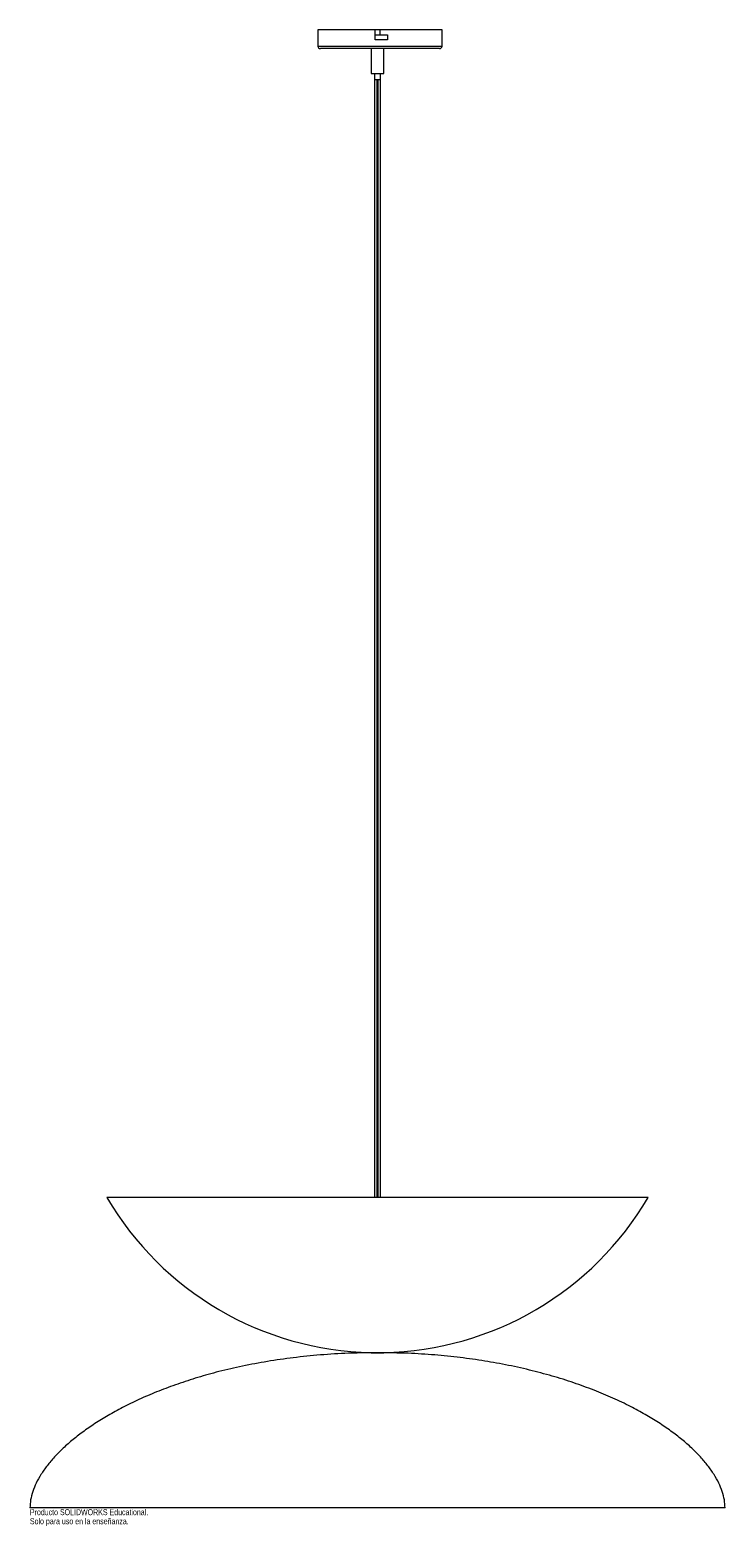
# Paper-space layout '_Izquierda' of a CAD drawing. Header units: millimetres. Extents: x -280 to 280, y -140 to 1065.
import ezdxf

# ---------------------------------------------------------------- set-up
doc = ezdxf.new("R2010")
doc.units = ezdxf.units.MM
doc.styles.add('SLDTEXTSTYLE0', font='TXT', dxfattribs={"width": 0.7})

psp = doc.layouts.new('_Izquierda')

# ---------------------------------------------------------------- linework, layer by layer
at = {"color": 7, "linetype": 'Continuous', "lineweight": 15}
for p, q in [((-48, 1065), (-48, 1052)), ((52, 1065), (-48, 1065)), ((-2, 1057), (-2, 1065)), ((-2, 1061), (8, 1061)), ((2, 1065), (2, 1061)), ((8, 1061), (8, 1057)), ((52, 1052), (52, 1065)), ((50, 1050), (-46, 1050)), ((-5, 1050), (-5, 1030)), ((8, 1057), (-2, 1057)), ((5, 1030), (5, 1050)), ((-5, 1030), (5, 1030)), ((-2.5, 1030), (-2.5, 1025)), ((-2.5, 1025), (2.5, 1025)), ((-0.5, 1025), (-0.5, 125)), ((0.5, 125), (0.5, 1025)), ((2.5, 1025), (2.5, 1030)), ((217.9, 125), (-217.9, 125)), ((-5, 0), (-5, 0)), ((5, 0), (-5, 0)), ((-5, 0), (5, 0)), ((5, 0), (5, 0)), ((-5, 0), (5, 0)), ((280, -125), (-280, -125))]:
    psp.add_line(p, q, dxfattribs=at)
at = {"color": 8, "linetype": 'Continuous', "lineweight": 15}
psp.add_line((-48, 1052), (52, 1052), dxfattribs=at)
at = {"color": 7, "linetype": 'Continuous', "lineweight": 15}
for centre, radius, start, end in [((-46, 1052), 2, 180, 270), ((50, 1052), 2, 270, 0), ((0, 252.5), 252.5, 210.3281, 268.8654), ((0, 252.5), 252.5, 271.1346, 329.6719)]:
    psp.add_arc(centre, radius, start, end, dxfattribs=at)
for points, knots in [([(-2.5, 1024.8), (-2.5, 1024.3), (-2.5, 1022.7), (-2.5, 1019.9), (-2.5, 1016.6), (-2.5, 1011.3), (-2.5, 1003.8), (-2.5, 993.8), (-2.5, 983.4), (-2.5, 972.9), (-2.5, 958.8), (-2.5, 941.2), (-2.5, 916.9), (-2.5, 889.2), (-2.5, 858.4), (-2.5, 827.6), (-2.5, 796.8), (-2.5, 765.9), (-2.5, 735.1), (-2.5, 686.4), (-2.5, 619.7), (-2.5, 541.9), (-2.5, 470.9), (-2.5, 406.8), (-2.5, 342.7), (-2.5, 294), (-2.5, 260.6), (-2.5, 242.3), (-2.5, 223.9), (-2.5, 205.5), (-2.5, 186.8), (-2.5, 167.7), (-2.5, 148.7), (-2.5, 134.4), (-2.5, 126.7), (-2.5, 125)], [0, 0, 0, 0, 0.00225, 0.006872, 0.010931, 0.015042, 0.02637, 0.03794, 0.049682, 0.061609, 0.07355, 0.096848, 0.120376, 0.154399, 0.188578, 0.222626, 0.25678, 0.290822, 0.324958, 0.359004, 0.452713, 0.546392, 0.617359, 0.688286, 0.75914, 0.829789, 0.849963, 0.870203, 0.890526, 0.91095, 0.931494, 0.952487, 0.974385, 0.994333, 1, 1, 1, 1]), ([(2.5, 125), (2.5, 126.4), (2.5, 133.7), (2.5, 146.8), (2.5, 165.6), (2.5, 185.4), (2.5, 206.5), (2.5, 238.8), (2.5, 282.4), (2.5, 341.1), (2.5, 403.4), (2.5, 469.2), (2.5, 534.5), (2.5, 599.2), (2.5, 663.3), (2.5, 727.4), (2.5, 780.9), (2.5, 823.7), (2.5, 855.9), (2.5, 888), (2.5, 914.7), (2.5, 936.1), (2.5, 952.1), (2.5, 968), (2.5, 981.9), (2.5, 993.9), (2.5, 1003.9), (2.5, 1011.4), (2.5, 1016.6), (2.5, 1019.9), (2.5, 1022.7), (2.5, 1024.3), (2.5, 1024.8)], [0, 0, 0, 0, 0.004657, 0.024318, 0.043263, 0.067051, 0.090203, 0.113204, 0.174271, 0.235198, 0.307931, 0.380752, 0.453608, 0.524563, 0.595527, 0.666519, 0.737546, 0.773104, 0.808587, 0.844178, 0.879624, 0.897454, 0.915191, 0.93284, 0.9506, 0.962244, 0.973721, 0.984958, 0.989069, 0.993128, 0.99775, 1, 1, 1, 1]), ([(-5, -0.1), (-11.1, -0.2), (-24.8, -0.3), (-45.8, -1.7), (-67.6, -3.9), (-88.5, -6.9), (-108.5, -10.7), (-127.2, -15), (-144.6, -19.8), (-160.7, -25.1), (-176, -30.7), (-190.3, -36.8), (-203.5, -43.1), (-215.4, -49.6), (-226.3, -56.1), (-236.2, -62.9), (-245.1, -69.7), (-253.1, -76.7), (-260.1, -83.7), (-266.1, -90.8), (-271.1, -97.8), (-275, -104.8), (-277.8, -111.6), (-279.6, -118.4), (-279.9, -122.8), (-280, -125)], [0, 0, 0, 0, 0.057354, 0.127816, 0.195855, 0.261476, 0.324673, 0.385436, 0.440479, 0.493317, 0.543926, 0.592276, 0.638336, 0.679816, 0.719189, 0.756436, 0.791541, 0.824498, 0.855319, 0.884033, 0.910702, 0.935429, 0.958377, 0.979788, 1, 1, 1, 1]), ([(280, -125), (279.9, -122.8), (279.6, -118.4), (277.8, -111.6), (275, -104.8), (271.1, -97.8), (266.1, -90.8), (260.1, -83.7), (253.1, -76.7), (245.1, -69.7), (236.2, -62.9), (226.3, -56.1), (215.4, -49.6), (203.2, -42.9), (189.5, -36.4), (174.2, -30), (157.9, -24.1), (140.5, -18.6), (122.1, -13.8), (103.2, -9.6), (83.8, -6.2), (63.9, -3.5), (43.3, -1.5), (23.5, -0.3), (10.7, -0.2), (4.9, -0.1)], [0, 0, 0, 0, 0.020209, 0.041616, 0.06456, 0.089283, 0.115947, 0.144657, 0.175472, 0.208425, 0.243524, 0.280764, 0.320131, 0.361603, 0.41052, 0.46201, 0.516036, 0.572565, 0.631567, 0.693017, 0.753182, 0.815499, 0.879966, 0.946587, 1, 1, 1, 1])]:
    psp.add_open_spline(points, degree=3, knots=knots, dxfattribs=at)

# ---------------------------------------------------------------- texts
at = {"color": 7, "linetype": 'Continuous', "char_height": 4.834, "attachment_point": 1, "style": 'SLDTEXTSTYLE0'}
for s, insert in [('Producto SOLIDWORKS Educational.', (-280, -126)), ('Solo para uso en la enseñanza.', (-280, -133.3))]:
    psp.add_mtext(s, dxfattribs=dict(at, insert=insert))

doc.saveas('drawing.dxf')
